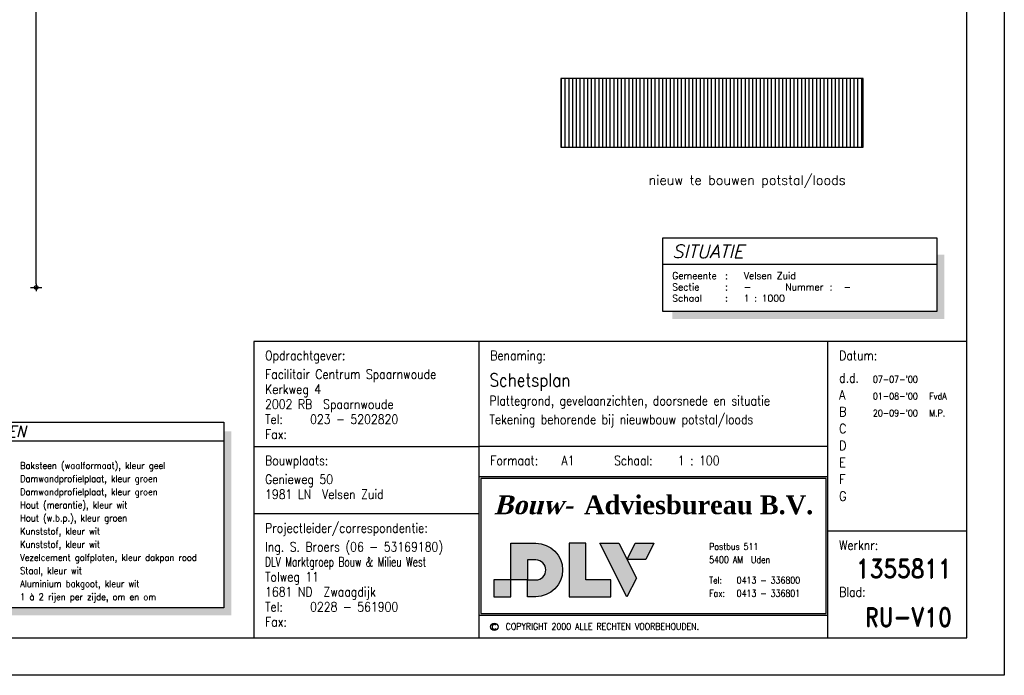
# Model space of a CAD drawing. Extents: x 0 to 114000, y -59400 to 0.
# Tile 19 of 24: x 87761 to 114000, y -59400 to -41925. Entities that reach past the tile are written whole.
import ezdxf
from ezdxf.enums import TextEntityAlignment as Align

# ---------------------------------------------------------------- set-up
doc = ezdxf.new("R2010")
doc.units = 0
doc.header["$LTSCALE"] = 100
doc.header["$MEASUREMENT"] = 0
doc.header["$PDMODE"] = 1
doc.header["$PDSIZE"] = -3
doc.layers.get('0').update_dxf_attribs({"linetype": 'CONTINUOUS'})
doc.layers.get('DEFPOINTS').update_dxf_attribs({"linetype": 'CONTINUOUS'})
for name, color, linetype in [('A--A21--_F1---', 8, 'CONTINUOUS'), ('A--L$2A-_F123-', 7, 'CONTINUOUS'), ('A--L$4A-_F123-', 7, 'CONTINUOUS'), ('A--L$4B-_F123-', 2, 'CONTINUOUS'), ('A--L$4C-_F123-', 3, 'CONTINUOUS'), ('A--L99--', 7, 'CONTINUOUS'), ('A--L99--_F123-', 1, 'CONTINUOUS'), ('A--M$1A-_F123-_MAATV', 7, 'CONTINUOUS'), ('A--T$1A-_F123-_0_18MM', 1, 'CONTINUOUS'), ('A--T$1A-_F123-_0_25MM', 2, 'CONTINUOUS'), ('A--T$1A-_F123-_0_35MM', 3, 'CONTINUOUS'), ('A__L$4A-_STEMPEL', 7, 'CONTINUOUS')]:
    doc.layers.add(name, color=color, linetype=linetype)
doc.styles.add('0_18', font='ROMANS.shx', dxfattribs={"height": 180})
doc.styles.add('0_25', font='ROMANS.shx', dxfattribs={"height": 250})
doc.styles.add('0_35', font='ROMANS.shx', dxfattribs={"height": 350})
doc.styles.add('2', font='ROMANS', dxfattribs={"height": 2.5})
doc.styles.add('ALFA-2', font='romans')
doc.styles.add('DLV_2', font='romand.shx', dxfattribs={"height": 2.5})
doc.styles.add('DLV_5', font='TIMESBD.TTF')
doc.styles.add('MISO', font='ROMANS.shx')
doc.dimstyles.new('DLV18', dxfattribs={"dimscale": 100, "dimtxt": 1.8, "dimasz": 1, "dimexe": 0, "dimexo": 0, "dimgap": 0, "dimtad": 0, "dimdec": 0, "dimrnd": 1, "dimzin": 0, "dimtxsty": 'MISO', "dimblk1": '$DIMDLV', "dimblk2": '$DIMDLV', "dimsah": 1, "dimcen": 0, "dimse1": 1, "dimse2": 1, "dimclrd": 256, "dimclre": 256, "dimclrt": 1, "dimazin": 3, "dimtfac": 1, "dimtdec": 0, "dimtix": 1, "dimtmove": 0, "dimatfit": 3, "dimtvp": 1.5, "dimtolj": 1, "dimtzin": 0})

# ---------------------------------------------------------------- blocks, each defined once
blk = doc.blocks.new('ST-NL-NO')
at = {"layer": 'A--L$4A-_F123-', "linetype": 'CONTINUOUS'}
h = blk.add_hatch(color=7, dxfattribs=at)
h.paths.add_polyline_path([(-121.53, 10.94), (-121.53, 15.41), (-126, 15.41), (-126, 10.94)])
h.paths.add_polyline_path([(-107.71, 18.08), (-107.85, 16.64), (-108.27, 15.3), (-108.92, 14.09), (-109.8, 13.03), (-110.85, 12.16), (-112.06, 11.5), (-113.4, 11.09), (-114.84, 10.94), (-117.07, 10.94), (-117.07, 15.41), (-114.84, 15.41), (-114.3, 15.46), (-113.8, 15.62), (-113.35, 15.86), (-112.95, 16.19), (-112.63, 16.58), (-112.38, 17.04), (-112.23, 17.54), (-112.17, 18.08), (-112.23, 18.61), (-112.38, 19.11), (-112.63, 19.56), (-112.95, 19.96), (-113.35, 20.29), (-113.8, 20.53), (-114.3, 20.69), (-114.84, 20.74), (-117.07, 20.74), (-117.07, 15.41), (-121.53, 15.41), (-121.53, 25.2), (-114.84, 25.2), (-113.4, 25.06), (-112.06, 24.64), (-110.85, 23.99), (-109.8, 23.11), (-108.92, 22.06), (-108.27, 20.85), (-107.85, 19.51)])
h.paths.add_polyline_path([(-94.82, 10.94), (-94.82, 15.41), (-101.51, 15.41), (-101.51, 25.2), (-105.98, 25.2), (-105.98, 10.94)])
h.paths.add_polyline_path([(-88.05, 15.93), (-90.57, 10.94), (-97.77, 25.2), (-92.74, 25.2)])
h.paths.add_polyline_path([(-90.54, 20.88), (-88.35, 25.2), (-83.37, 25.2), (-85.55, 20.88)])
at = {"layer": 'A--L$4A-_F123-', "color": 3}
for p, q in [((-130, 79), (-130, 0)), ((-37, 0), (-37, 79)), ((-130, 43), (-37, 43)), ((-37, 5.94), (-130, 5.94))]:
    blk.add_line(p, q, dxfattribs=at)
at = {"layer": 'A--L$4A-_F123-', "color": 1}
for p, q in [((-190, 51), (-130, 51)), ((-37, 51), (-130, 51)), ((-130, 33), (-190, 33)), ((0, 28.45), (-37, 28.45))]:
    blk.add_line(p, q, dxfattribs=at)
at = {"layer": 'A--L$4A-_F123-', "color": 4}
blk.add_lwpolyline([(-190, 0), (0, 0), (0, 79), (-190, 79)], close=True, dxfattribs=at)
at = {"layer": 'A--L$4A-_F123-', "color": 1}
for points in [[(-190, 0), (0, 0), (0, 79), (-190, 79)], [(-129.5, 6.44), (-37.5, 6.44), (-37.5, 42.5), (-129.5, 42.5)]]:
    blk.add_lwpolyline(points, close=True, dxfattribs=at)
at = {"layer": 'A--L$4A-_F123-', "color": 7, "linetype": 'CONTINUOUS'}
blk.add_lwpolyline([(-107.71, 18.08), (-107.85, 16.64), (-108.27, 15.3), (-108.92, 14.09), (-109.8, 13.03), (-110.85, 12.16), (-112.06, 11.5), (-113.4, 11.09), (-114.84, 10.94), (-117.07, 10.94), (-117.07, 15.41), (-114.84, 15.41), (-114.3, 15.46), (-113.8, 15.62), (-113.35, 15.86), (-112.95, 16.19), (-112.63, 16.58), (-112.38, 17.04), (-112.23, 17.54), (-112.17, 18.08), (-112.23, 18.61), (-112.38, 19.11), (-112.63, 19.56), (-112.95, 19.96), (-113.35, 20.29), (-113.8, 20.53), (-114.3, 20.69), (-114.84, 20.74), (-117.07, 20.74), (-117.07, 15.41), (-121.53, 15.41), (-121.53, 25.2), (-114.84, 25.2), (-113.4, 25.06), (-112.06, 24.64), (-110.85, 23.99), (-109.8, 23.11), (-108.92, 22.06), (-108.27, 20.85), (-107.85, 19.51)], close=True, dxfattribs=at)
for points in [[(-94.82, 10.94), (-94.82, 15.41), (-101.51, 15.41), (-101.51, 25.2), (-105.98, 25.2), (-105.98, 10.94), (-94.82, 10.94)], [(-88.05, 15.93), (-90.57, 10.94), (-97.77, 25.2), (-92.74, 25.2), (-88.05, 15.93)], [(-90.54, 20.88), (-88.35, 25.2), (-83.37, 25.2), (-85.55, 20.88), (-90.54, 20.88)], [(-121.53, 10.94), (-121.53, 15.41), (-126, 15.41), (-126, 10.94), (-121.53, 10.94)]]:
    blk.add_lwpolyline(points, dxfattribs=at)
at = {"layer": 'A--L$4C-_F123-', "color": 2, "linetype": 'CONTINUOUS'}
blk.add_circle((-125.9, 2.92), 1, dxfattribs=at)
blk.add_arc((-125.9, 2.92), 0.622, 45, 315, dxfattribs=at)
at = {"layer": 'A--L$4A-_F123-', "color": 7, "linetype": 'CONTINUOUS', "style": 'DLV_5', "oblique": 15}
blk.add_text('Bouw-', height=5, dxfattribs=at).set_placement((-126, 32.94))
at = {"layer": 'A--L$4A-_F123-', "color": 7, "linetype": 'CONTINUOUS', "style": 'DLV_5'}
blk.add_text('Adviesbureau B.V.', height=5, dxfattribs=at).set_placement((-101.97, 32.94))
at = {"layer": 'A--L$4B-_F123-', "linetype": 'CONTINUOUS', "style": 'DLV_2', "flags": 8}
for tag, p, height, width in [('NAAM', (-187, 69), 2.5, 0.85), ('DATUM', (-25, 68), 1.8, 0.85), ('TEK', (-10, 68), 1.8, 0.85), ('ADRES', (-187, 65), 2.5, 0.85), ('POST-PLAATS', (-187, 61), 2.5, 0.85), ('BENAMING-2', (-127.19, 61.95), 2.5, 0.85), ('DATUMA', (-25, 63.5), 1.8, 0.85), ('TEKA', (-10, 63.5), 1.8, 0.85), ('DATUMB', (-25, 59), 1.8, 0.85), ('TEKB', (-10, 59), 1.8, 0.85), ('TELEFOONNR', (-175, 57), 2.5, 0.85), ('BENAMING-3', (-127.19, 56.95), 2.5, 0.85), ('DATUMC', (-25, 54.5), 1.8, 0.85), ('TEKC', (-10, 54.5), 1.8, 0.85), ('DATUMD', (-25, 50), 1.8, 0.85), ('TEKD', (-10, 50), 1.8, 0.85), ('FORMAAT', (-108, 46), 2.5, 0.85), ('SCH1', (-77, 46), 2.5, 0.85), ('SCH2', (-63, 46), 2.5, 0.85), ('SCH3', (-49, 46), 2.5, 0.85), ('DATUME', (-25, 45.5), 1.8, 0.85), ('TEKE', (-10, 45.5), 1.8, 0.85), ('BOUWADRES', (-187, 41), 2.5, 0.85), ('DATUMF', (-25, 41), 1.8, 0.85), ('TEKF', (-10, 41), 1.8, 0.85), ('PLAATS-BOUW', (-187, 37), 2.5, 0.85), ('DATUMG', (-25, 36.5), 1.8, 0.85), ('TEKG', (-10, 36.5), 1.8, 0.85), ('NAAM-PROJ', (-187, 23), 2.5, 0.85), ('TEAM', (-187, 19), 2.5, 0.7), ('ADRES-TEAM', (-187, 15), 2.5, 0.85), ('POST-PLAATS-TEAM', (-187, 11), 2.5, 0.85), ('TELEFOONNR-TEAM', (-175, 7), 2.5, 0.85)]:
    blk.add_attdef(tag, p, '', height=height, dxfattribs=dict(at, width=width))
at = {"layer": 'A--L$4B-_F123-', "color": 3, "linetype": 'CONTINUOUS', "style": 'DLV_2', "width": 0.85, "flags": 8}
blk.add_attdef('BENAMING-1', (-127.19, 66.95), '', height=3.5, dxfattribs=at)
at = {"layer": 'A--L$4B-_F123-', "color": 4, "linetype": 'CONTINUOUS', "style": 'DLV_2', "width": 0.85, "flags": 8}
for tag, p in [('WERKNR', (-4, 15.95)), ('TEKNR', (-4, 3))]:
    blk.add_attdef(tag, text='', height=5, dxfattribs=at).set_placement(p, align=Align.RIGHT)
at = {"layer": 'A--L$4C-_F123-', "linetype": 'CONTINUOUS', "style": 'DLV_2', "width": 0.85}
for s, p in [('Opdrachtgever:', (-187, 74)), ('Benaming:', (-127, 74)), ('Datum:', (-34, 74)), ('d.d.', (-34, 68)), ('A', (-34, 63.5)), ('B', (-34, 59)), ('Tel:', (-187, 57)), ('Fax:', (-187, 53)), ('C', (-34, 54.5)), ('D', (-34, 50)), ('Bouwplaats:', (-187, 46)), ('Formaat:', (-127, 46)), ('Schaal:', (-94, 46)), ('E', (-34, 45.5)), ('F', (-34, 41)), ('G', (-34, 36.5)), ('Projectleider/correspondentie: ', (-187, 28)), ('Werknr:', (-34, 23.45)), ('Blad:', (-34, 10.95)), ('Tel:', (-187, 7)), ('Fax:', (-187, 3))]:
    blk.add_text(s, height=2.5, dxfattribs=at).set_placement(p)
at = {"layer": 'A--L$4C-_F123-', "color": 2, "linetype": 'CONTINUOUS', "style": 'DLV_2', "width": 0.85}
for s, p in [('Postbus 511', (-68.65, 23.43)), ('5400 AM  Uden', (-68.65, 19.93)), ('Tel:', (-68.65, 14.44)), ('0413 - 336800', (-61.32, 14.44)), ('Fax:', (-68.65, 10.94)), ('0413 - 336801', (-61.32, 10.94)), ('COPYRIGHT 2000 ALLE RECHTEN VOORBEHOUDEN.', (-122.87, 2.13))]:
    blk.add_text(s, height=1.8, dxfattribs=at).set_placement(p)
blk = doc.blocks.new('S090126-')
at = {"layer": 'A--L99--_F123-'}
blk.add_line((0, -7), (73, -7), dxfattribs=at)
blk.add_lwpolyline([(0, -19.61), (0, 0), (73, 0), (73, -19.61)], close=True, dxfattribs=at)
for points in [[(73, -4.5), (75, -4.5), (73, -19.61), (75, -21.61)], [(2.5, -19.61), (2.5, -21.61), (73, -19.61), (75, -21.61)]]:
    blk.add_solid(points, dxfattribs=at)
at = {"layer": 'A--L99--_F123-', "color": 3, "style": '0_35', "oblique": 15}
blk.add_text('SITUATIE', height=3.5, dxfattribs=at).set_placement((2.5, -5.38))
at = {"layer": 'A--L99--_F123-', "color": 2, "style": '0_18'}
for s, p in [('Gemeente', (2.5, -11)), ('Sectie', (2.5, -14.01)), ('Nummer', (32.62, -14.01)), ('Schaal', (2.5, -17.01))]:
    blk.add_text(s, height=1.8, dxfattribs=at).set_placement(p)
at = {"layer": 'A--L99--_F123-', "style": '0_18'}
for p in [(16.57, -11), (16.57, -14.01), (44.43, -14.01), (16.57, -17.01)]:
    blk.add_text(':', height=1.8, dxfattribs=at).set_placement(p)
for tag, p in [('GEMEENTE', (21.57, -11)), ('SECTIE', (21.57, -14.01)), ('NUMMER', (48.17, -14.01)), ('SCHAAL', (21.57, -17.01))]:
    blk.add_attdef(tag, p, '', height=1.8, dxfattribs=at)
blk = doc.blocks.new('$DIMDLV')
at = {"color": 0}
for p, q in [((-1, 0), (1, 0)), ((0, -1.5), (0, 1.5))]:
    blk.add_line(p, q, dxfattribs=at)
blk.add_circle((0, 0), 0.5, dxfattribs=at)
blk = doc.blocks.new('*D109')
at = {"linetype": 'BYBLOCK'}
blk.add_line((89000, -25384), (89000, -7284), dxfattribs=at)
at = {"layer": 'DEFPOINTS', "color": 0, "linetype": 'BYBLOCK'}
for p in [(85400, -7184), (89000, -7184), (85400, -25484)]:
    blk.add_point(p, dxfattribs=at)
at = {"linetype": 'BYBLOCK', "xscale": 100, "yscale": 100, "zscale": 100}
for p, rotation in [((89000, -7184), 90), ((89000, -25484), 270)]:
    blk.add_blockref('$DIMDLV', p, dxfattribs=dict(at, rotation=rotation))
at = {"color": 1, "linetype": 'BYBLOCK', "insert": (88730, -16334), "char_height": 180, "attachment_point": 5, "rotation": 90, "style": 'MISO'}
blk.add_mtext('\\A1;18300', dxfattribs=at)

msp = doc.modelspace()

# ---------------------------------------------------------------- hatches: boundary and pattern name
at = {"layer": 'A--A21--_F1---'}
h = msp.add_hatch(dxfattribs=at)
h.set_pattern_fill('_U', color=256, scale=100, angle=90, style=0, pattern_type=0)
h.set_pattern_definition([(90, (0, -59400), (-100, 6e-15), [])])
h.paths.add_polyline_path([(102178.6, -45321), (110238.6, -45321), (110238.6, -43491), (102178.6, -43491)])

# ---------------------------------------------------------------- linework, layer by layer
msp.add_lwpolyline([(102178.6, -45321), (110238.6, -45321), (110238.6, -43491), (102178.6, -43491)], close=True, dxfattribs=at)
at = {"layer": 'A--L$2A-_F123-', "color": 1}
msp.add_lwpolyline([(0, -59400), (0, 0), (114000, 0), (114000, -59400)], close=True, dxfattribs=at)
at = {"layer": 'A--L$2A-_F123-', "color": 4}
msp.add_lwpolyline([(1000, -58400), (113000, -58400), (113000, -1000), (1000, -1000)], close=True, dxfattribs=at)
at = {"layer": 'A--T$1A-_F123-_0_18MM'}
msp.add_line((83900, -53150), (93200, -53150), dxfattribs=at)
msp.add_lwpolyline([(83900, -52650), (93200, -52650), (93200, -57600), (83900, -57600)], close=True, dxfattribs=at)
for points in [[(93400, -52900), (93200, -52900), (93400, -57800), (93200, -57600)], [(84150, -57800), (84150, -57600), (93400, -57800), (93200, -57600)]]:
    msp.add_solid(points, dxfattribs=at)
at = {"layer": 'A--T$1A-_F123-_0_25MM'}
msp.add_lwpolyline([(104100, -45321, 0, 100, 0), (104100, -45621, 0, 0, 0), (104100, -46231, 0, 0, 0), (104395.5, -46231, 0, 0, 0)], format="xyseb", dxfattribs=at)

# ---------------------------------------------------------------- block references
at = {"layer": 'A--L99--', "xscale": 100, "yscale": 100, "zscale": 100}
msp.add_blockref('S090126-', (104900, -47738.9), dxfattribs=at).add_auto_attribs({'SECTIE': '-', 'SCHAAL': '1 : 1000', 'NUMMER': '-', 'GEMEENTE': 'Velsen Zuid'})
at = {"layer": 'A__L$4A-_STEMPEL', "xscale": 100, "yscale": 100, "zscale": 100}
msp.add_blockref('ST-NL-NO', (113000, -58400), dxfattribs=at).add_auto_attribs({'NAAM': 'Facilitair Centrum Spaarnwoude', 'ADRES': 'Kerkweg 4', 'POST-PLAATS': '2002 RB  Spaarnwoude', 'TELEFOONNR': '023 - 5202820', 'WERKNR': '1355811', 'TEKNR': 'RU-V10', 'BENAMING-1': 'Schetsplan', 'BENAMING-2': 'Plattegrond, gevelaanzichten, doorsnede en situatie', 'BENAMING-3': 'Tekening behorende bij nieuwbouw potstal/loods', 'BOUWADRES': 'Genieweg 50', 'PLAATS-BOUW': '1981 LN  Velsen Zuid', 'FORMAAT': 'A1', 'SCH1': '1 : 100', 'DATUM': "07-07-'00", 'NAAM-PROJ': 'Ing. S. Broers (06 - 53169180)', 'TEAM': 'DLV Marktgroep Bouw & Milieu West   ', 'ADRES-TEAM': 'Tolweg 11           ', 'POST-PLAATS-TEAM': '1681 ND  Zwaagdijk   ', 'TELEFOONNR-TEAM': '0228 - 561900', 'DATUMA': "01-08-'00", 'TEKA': 'FvdA', 'DATUMB': "20-09-'00", 'TEKB': 'M.P.'})

# ---------------------------------------------------------------- texts
at = {"layer": 'A--T$1A-_F123-_0_18MM', "style": 'ALFA-2', "width": 0.9}
for s, p in [('Baksteen (waalformaat), kleur geel', (87772.5, -53900)), ('Damwandprofielplaat, kleur groen', (87772.5, -54250)), ('Damwandprofielplaat, kleur groen', (87772.5, -54600)), ('Hout (merantie), kleur wit', (87772.5, -54950)), ('Hout (w.b.p.), kleur groen', (87772.5, -55300)), ('Kunststof, kleur wit', (87772.5, -55650)), ('Kunststof, kleur wit', (87772.5, -56000)), ('Vezelcement golfplaten, kleur dakpan rood ', (87772.5, -56350)), ('Staal, kleur wit', (87772.5, -56700)), ('Aluminium bakgoot, kleur wit', (87772.5, -57050)), ('1 à 2 rijen per zijde, om en om', (87772.5, -57400))]:
    msp.add_text(s, height=180, dxfattribs=at).set_placement(p)
at = {"layer": 'A--T$1A-_F123-_0_25MM', "style": '0_25'}
msp.add_text('nieuw te bouwen potstal/loods', height=250, dxfattribs=at).set_placement((104520.5, -46326))
at = {"layer": 'A--T$1A-_F123-_0_35MM', "color": 2, "style": '2', "oblique": 15, "width": 0.9}
msp.add_text('RENVOOI MATERIALEN', height=300, dxfattribs=at).set_placement((84100, -53050))

# ---------------------------------------------------------------- dimensions: what is measured, and where the dimension line sits
at = {"layer": 'A--M$1A-_F123-_MAATV', "linetype": 'CONTINUOUS'}
dim = msp.add_linear_dim(base=(88200, -30763.9), p1=(84600, -49063.9), p2=(84600, -30763.9), angle=90, dimstyle='DLV18', dxfattribs=at)
dim.commit()
dim.dimension.update_dxf_attribs({"geometry": '*D109', "text_midpoint": (87930, -39913.9), "insert": (-800, -23580.1)})

doc.saveas('drawing.dxf')
